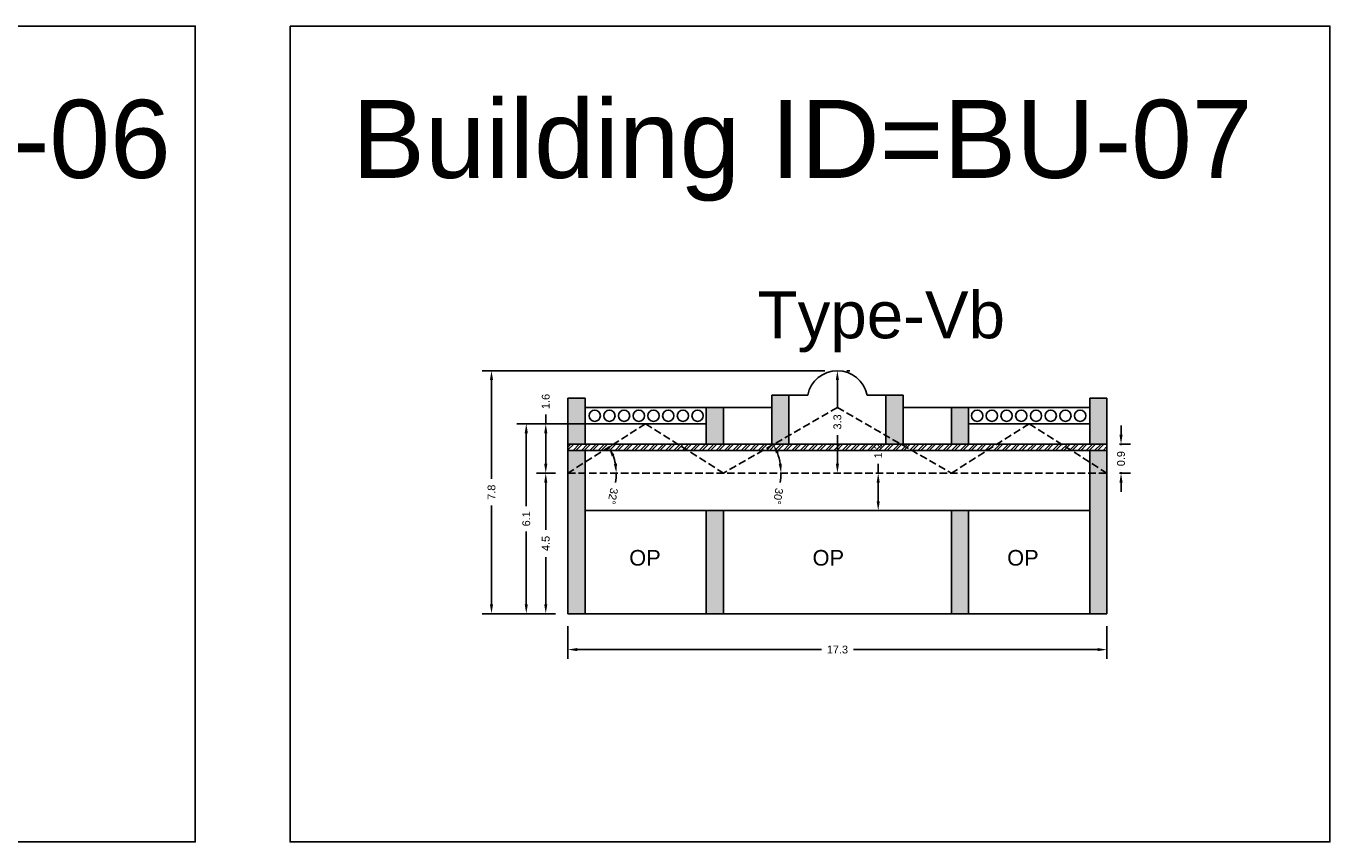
# Model space of a CAD drawing. Header units: metres. Extents: x 3416649 to 3417093, y -6712874 to -6712690.
# Tile 29 of 45: x 3416863 to 3416905, y -6712716 to -6712690. Entities that reach past the tile are written whole.
import ezdxf

# ---------------------------------------------------------------- set-up
doc = ezdxf.new("R2010")
doc.units = ezdxf.units.M
doc.linetypes.add('ACAD_ISO02W100', pattern=[15, 12, -3])
doc.layers.add('Dotted', color=7, linetype='ACAD_ISO02W100', plot=False)
doc.styles.get("Standard").update_dxf_attribs({"font": 'arial.ttf'})
doc.dimstyles.new('ISO-25', dxfattribs={"dimtxt": 0.25, "dimasz": 0.3, "dimexe": 0.3, "dimexo": 0.4, "dimgap": 0.2, "dimtad": 0, "dimdec": 1, "dimdsep": 46, "dimtxsty": 'Standard', "dimcen": 2.5, "dimadec": 0, "dimazin": 0, "dimtfac": 1, "dimtdec": 1, "dimtmove": 0, "dimatfit": 3, "dimfxl": 1, "dimarcsym": 0})

# ---------------------------------------------------------------- blocks, each defined once
blk = doc.blocks.new('*D52')
at = {"color": 0, "lineweight": -2, "transparency": 16777216}
for start, end in [(9.3261, 20.5876), (350.6739, 360)]:
    blk.add_arc((3416885.559, -6712704.393), 1.845, start, end, dxfattribs=at)
at = {"color": 0, "transparency": 16777216}
for points in [[(3416887.241, -6712703.766), (3416887.331, -6712703.723), (3416887.158, -6712703.473)], [(3416887.43, -6712704.09), (3416887.33, -6712704.098), (3416887.404, -6712704.393)]]:
    blk.add_solid(points, dxfattribs=at)
at = {"layer": 'Defpoints', "color": 0, "transparency": 16777216}
for p in [(3416889.209, -6712702.293), (3416887.293, -6712703.764), (3416880.579, -6712704.393), (3416885.559, -6712704.393), (3416897.839, -6712704.393)]:
    blk.add_point(p, dxfattribs=at)
at = {"color": 0, "transparency": 16777216, "insert": (3416887.308, -6712705.132), "char_height": 0.25, "attachment_point": 5, "rotation": 260.6739}
blk.add_mtext('30°', dxfattribs=at)
blk = doc.blocks.new('*D53')
at = {"color": 0, "lineweight": -2, "transparency": 16777216}
for start, end in [(11.091, 21.3057), (348.909, 0)]:
    blk.add_arc((3416880.579, -6712704.393), 1.552, start, end, dxfattribs=at)
at = {"color": 0, "transparency": 16777216}
for points in [[(3416881.981, -6712703.852), (3416882.07, -6712703.807), (3416881.89, -6712703.562)], [(3416882.152, -6712704.09), (3416882.052, -6712704.1), (3416882.131, -6712704.393)]]:
    blk.add_solid(points, dxfattribs=at)
at = {"layer": 'Defpoints', "color": 0, "transparency": 16777216}
for p in [(3416883.069, -6712702.813), (3416882.022, -6712703.822), (3416880.579, -6712704.393), (3416880.579, -6712704.393), (3416897.839, -6712704.393)]:
    blk.add_point(p, dxfattribs=at)
at = {"color": 0, "transparency": 16777216, "insert": (3416882.017, -6712705.129), "char_height": 0.25, "attachment_point": 5, "rotation": 258.909}
blk.add_mtext('32°', dxfattribs=at)
blk = doc.blocks.new('*D54')
at = {"color": 0, "lineweight": -2, "transparency": 16777216}
for p, q in [((3416880.179, -6712704.393), (3416879.572, -6712704.393)), ((3416879.872, -6712704.693), (3416879.872, -6712706.21)), ((3416879.872, -6712708.593), (3416879.872, -6712707.077)), ((3416880.179, -6712708.893), (3416879.572, -6712708.893))]:
    blk.add_line(p, q, dxfattribs=at)
at = {"color": 0, "transparency": 16777216}
for points in [[(3416879.822, -6712704.693), (3416879.922, -6712704.693), (3416879.872, -6712704.393)], [(3416879.822, -6712708.593), (3416879.922, -6712708.593), (3416879.872, -6712708.893)]]:
    blk.add_solid(points, dxfattribs=at)
at = {"layer": 'Defpoints', "color": 0, "transparency": 16777216}
for p in [(3416879.872, -6712704.393), (3416880.579, -6712704.393), (3416880.579, -6712708.893)]:
    blk.add_point(p, dxfattribs=at)
at = {"color": 0, "transparency": 16777216, "insert": (3416879.872, -6712706.643), "char_height": 0.25, "attachment_point": 5, "rotation": 90}
blk.add_mtext('4.5', dxfattribs=at)
blk = doc.blocks.new('*D55')
at = {"color": 0, "lineweight": -2, "transparency": 16777216}
for p, q in [((3416879.872, -6712702.813), (3416879.872, -6712702.513)), ((3416881.488, -6712702.813), (3416879.572, -6712702.813)), ((3416879.872, -6712704.093), (3416879.872, -6712703.113)), ((3416880.179, -6712704.393), (3416879.572, -6712704.393))]:
    blk.add_line(p, q, dxfattribs=at)
at = {"color": 0, "transparency": 16777216}
for points in [[(3416879.822, -6712703.113), (3416879.922, -6712703.113), (3416879.872, -6712702.813)], [(3416879.822, -6712704.093), (3416879.922, -6712704.093), (3416879.872, -6712704.393)]]:
    blk.add_solid(points, dxfattribs=at)
at = {"layer": 'Defpoints', "color": 0, "transparency": 16777216}
for p in [(3416879.872, -6712702.813), (3416881.888, -6712702.813), (3416880.579, -6712704.393)]:
    blk.add_point(p, dxfattribs=at)
at = {"color": 0, "transparency": 16777216, "insert": (3416879.872, -6712702.098), "char_height": 0.25, "attachment_point": 5, "rotation": 90}
blk.add_mtext('1.6', dxfattribs=at)
blk = doc.blocks.new('*D56')
at = {"color": 0, "lineweight": -2, "transparency": 16777216}
for p, q in [((3416889.609, -6712701.113), (3416889.509, -6712701.113)), ((3416889.209, -6712701.413), (3416889.209, -6712702.326)), ((3416889.209, -6712704.093), (3416889.209, -6712703.181)), ((3416889.609, -6712704.393), (3416889.509, -6712704.393))]:
    blk.add_line(p, q, dxfattribs=at)
at = {"color": 0, "transparency": 16777216}
for points in [[(3416889.159, -6712701.413), (3416889.259, -6712701.413), (3416889.209, -6712701.113)], [(3416889.159, -6712704.093), (3416889.259, -6712704.093), (3416889.209, -6712704.393)]]:
    blk.add_solid(points, dxfattribs=at)
at = {"layer": 'Defpoints', "color": 0, "transparency": 16777216}
for p in [(3416889.209, -6712701.113), (3416889.209, -6712704.393), (3416889.209, -6712704.393)]:
    blk.add_point(p, dxfattribs=at)
at = {"color": 0, "transparency": 16777216, "insert": (3416889.209, -6712702.753), "char_height": 0.25, "attachment_point": 5, "rotation": 90}
blk.add_mtext('3.3', dxfattribs=at)
blk = doc.blocks.new('*D57')
at = {"color": 0, "lineweight": -2, "transparency": 16777216}
for p, q in [((3416890.515, -6712704.393), (3416890.515, -6712704.093)), ((3416890.515, -6712705.293), (3416890.515, -6712704.693)), ((3416890.915, -6712704.393), (3416890.815, -6712704.393)), ((3416890.915, -6712705.593), (3416890.815, -6712705.593))]:
    blk.add_line(p, q, dxfattribs=at)
at = {"color": 0, "transparency": 16777216}
for points in [[(3416890.465, -6712704.693), (3416890.565, -6712704.693), (3416890.515, -6712704.393)], [(3416890.465, -6712705.293), (3416890.565, -6712705.293), (3416890.515, -6712705.593)]]:
    blk.add_solid(points, dxfattribs=at)
at = {"layer": 'Defpoints', "color": 0, "transparency": 16777216}
for p in [(3416890.515, -6712704.393), (3416890.515, -6712704.393), (3416890.515, -6712705.593)]:
    blk.add_point(p, dxfattribs=at)
at = {"color": 0, "transparency": 16777216, "insert": (3416890.515, -6712703.679), "char_height": 0.25, "attachment_point": 5, "rotation": 90}
blk.add_mtext('1.2', dxfattribs=at)
blk = doc.blocks.new('*D58')
at = {"color": 0, "lineweight": -2, "transparency": 16777216}
for p, q in [((3416898.289, -6712703.163), (3416898.289, -6712702.863)), ((3416898.239, -6712703.463), (3416898.589, -6712703.463)), ((3416898.289, -6712703.463), (3416898.289, -6712703.5)), ((3416898.239, -6712704.393), (3416898.589, -6712704.393)), ((3416898.289, -6712704.393), (3416898.289, -6712704.356)), ((3416898.289, -6712704.693), (3416898.289, -6712704.993))]:
    blk.add_line(p, q, dxfattribs=at)
at = {"color": 0, "transparency": 16777216}
for points in [[(3416898.239, -6712703.163), (3416898.339, -6712703.163), (3416898.289, -6712703.463)], [(3416898.239, -6712704.693), (3416898.339, -6712704.693), (3416898.289, -6712704.393)]]:
    blk.add_solid(points, dxfattribs=at)
at = {"layer": 'Defpoints', "color": 0, "transparency": 16777216}
for p in [(3416897.839, -6712703.463), (3416898.289, -6712703.463), (3416897.839, -6712704.393)]:
    blk.add_point(p, dxfattribs=at)
at = {"color": 0, "transparency": 16777216, "insert": (3416898.289, -6712703.928), "char_height": 0.25, "attachment_point": 5, "rotation": 90}
blk.add_mtext('0.9', dxfattribs=at)
blk = doc.blocks.new('*D59')
at = {"color": 0, "lineweight": -2, "transparency": 16777216}
for p, q in [((3416880.579, -6712709.293), (3416880.579, -6712710.34)), ((3416897.839, -6712709.293), (3416897.839, -6712710.34)), ((3416880.879, -6712710.04), (3416888.696, -6712710.04)), ((3416897.539, -6712710.04), (3416889.722, -6712710.04))]:
    blk.add_line(p, q, dxfattribs=at)
at = {"color": 0, "transparency": 16777216}
for points in [[(3416880.879, -6712709.99), (3416880.879, -6712710.09), (3416880.579, -6712710.04)], [(3416897.539, -6712709.99), (3416897.539, -6712710.09), (3416897.839, -6712710.04)]]:
    blk.add_solid(points, dxfattribs=at)
at = {"layer": 'Defpoints', "color": 0, "transparency": 16777216}
for p in [(3416880.579, -6712708.893), (3416897.839, -6712708.893), (3416897.839, -6712710.04)]:
    blk.add_point(p, dxfattribs=at)
at = {"color": 0, "transparency": 16777216, "insert": (3416889.209, -6712710.04), "char_height": 0.25, "attachment_point": 5}
blk.add_mtext('17.3', dxfattribs=at)
blk = doc.blocks.new('*D60')
at = {"color": 0, "lineweight": -2, "transparency": 16777216}
for p, q in [((3416881.488, -6712702.813), (3416878.948, -6712702.813)), ((3416879.248, -6712703.113), (3416879.248, -6712705.449)), ((3416879.248, -6712708.593), (3416879.248, -6712706.257)), ((3416880.179, -6712708.893), (3416878.948, -6712708.893))]:
    blk.add_line(p, q, dxfattribs=at)
at = {"color": 0, "transparency": 16777216}
for points in [[(3416879.198, -6712703.113), (3416879.298, -6712703.113), (3416879.248, -6712702.813)], [(3416879.198, -6712708.593), (3416879.298, -6712708.593), (3416879.248, -6712708.893)]]:
    blk.add_solid(points, dxfattribs=at)
at = {"layer": 'Defpoints', "color": 0, "transparency": 16777216}
for p in [(3416879.248, -6712702.813), (3416881.888, -6712702.813), (3416880.579, -6712708.893)]:
    blk.add_point(p, dxfattribs=at)
at = {"color": 0, "transparency": 16777216, "insert": (3416879.248, -6712705.853), "char_height": 0.25, "attachment_point": 5, "rotation": 90}
blk.add_mtext('6.1', dxfattribs=at)
blk = doc.blocks.new('*D61')
at = {"color": 0, "lineweight": -2, "transparency": 16777216}
for p, q in [((3416888.809, -6712701.113), (3416877.835, -6712701.113)), ((3416878.135, -6712701.413), (3416878.135, -6712704.577)), ((3416878.135, -6712708.593), (3416878.135, -6712705.43)), ((3416880.179, -6712708.893), (3416877.835, -6712708.893))]:
    blk.add_line(p, q, dxfattribs=at)
at = {"color": 0, "transparency": 16777216}
for points in [[(3416878.085, -6712701.413), (3416878.185, -6712701.413), (3416878.135, -6712701.113)], [(3416878.085, -6712708.593), (3416878.185, -6712708.593), (3416878.135, -6712708.893)]]:
    blk.add_solid(points, dxfattribs=at)
at = {"layer": 'Defpoints', "color": 0, "transparency": 16777216}
for p in [(3416878.135, -6712701.113), (3416889.209, -6712701.113), (3416880.579, -6712708.893)]:
    blk.add_point(p, dxfattribs=at)
at = {"color": 0, "transparency": 16777216, "insert": (3416878.135, -6712705.003), "char_height": 0.25, "attachment_point": 5, "rotation": 90}
blk.add_mtext('7.8', dxfattribs=at)

msp = doc.modelspace()

# ---------------------------------------------------------------- hatches: boundary and pattern name
h = msp.add_hatch(color=256)
h.dxf.hatch_style = 1
h.paths.add_polyline_path([(3416881.129, -6712701.993), (3416880.579, -6712701.993), (3416880.579, -6712703.463), (3416881.129, -6712703.463)])
h.paths.add_polyline_path([(3416881.129, -6712703.663), (3416880.579, -6712703.663), (3416880.579, -6712704.393), (3416881.129, -6712704.044)])
h.paths.add_polyline_path([(3416881.129, -6712704.044), (3416880.579, -6712704.393), (3416881.129, -6712704.393)], flags=17)
h.paths.add_polyline_path([(3416881.129, -6712704.393), (3416880.579, -6712704.393), (3416880.579, -6712708.893), (3416881.129, -6712708.893)])
h.paths.add_polyline_path([(3416885.559, -6712702.293), (3416885.009, -6712702.293), (3416885.009, -6712703.463), (3416885.559, -6712703.463)])
h.paths.add_polyline_path([(3416885.559, -6712705.593), (3416885.009, -6712705.593), (3416885.009, -6712708.893), (3416885.559, -6712708.893)])
h.paths.add_polyline_path([(3416887.659, -6712701.893), (3416887.109, -6712701.893), (3416887.109, -6712703.463), (3416887.175, -6712703.463), (3416887.659, -6712703.185)])
h.paths.add_polyline_path([(3416887.659, -6712703.185), (3416887.175, -6712703.463), (3416887.659, -6712703.463)], flags=17)
h.paths.add_polyline_path([(3416891.309, -6712701.893), (3416890.759, -6712701.893), (3416890.759, -6712703.185), (3416891.243, -6712703.463), (3416891.309, -6712703.463)])
h.paths.add_polyline_path([(3416890.759, -6712703.185), (3416890.759, -6712703.463), (3416891.243, -6712703.463)], flags=17)
h.paths.add_polyline_path([(3416893.409, -6712702.293), (3416892.859, -6712702.293), (3416892.859, -6712703.463), (3416893.409, -6712703.463)])
h.paths.add_polyline_path([(3416893.409, -6712705.593), (3416892.859, -6712705.593), (3416892.859, -6712708.893), (3416893.409, -6712708.893)])
h.paths.add_polyline_path([(3416897.839, -6712704.393), (3416897.289, -6712704.393), (3416897.289, -6712705.593), (3416897.289, -6712708.893), (3416897.839, -6712708.893)])
h.paths.add_polyline_path([(3416897.289, -6712704.044), (3416897.289, -6712704.393), (3416897.839, -6712704.393)])
h.paths.add_polyline_path([(3416897.839, -6712703.663), (3416897.289, -6712703.663), (3416897.289, -6712704.044), (3416897.839, -6712704.393)])
h.paths.add_polyline_path([(3416897.839, -6712701.993), (3416897.289, -6712701.993), (3416897.289, -6712703.463), (3416897.839, -6712703.463)])
h = msp.add_hatch()
h.set_pattern_fill('ANSI32', color=256, scale=0.02)
h.set_pattern_definition([(45, (-15.7215, 0), (-0.134703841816, 0.134703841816), []), (45, (-15.6317, 0), (-0.134703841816, 0.134703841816), [])])
h.paths.add_polyline_path([(3416897.839, -6712703.463), (3416880.579, -6712703.463), (3416880.579, -6712703.663), (3416897.839, -6712703.663)])

# ---------------------------------------------------------------- linework, layer by layer
for points in [[(3416837.05, -6712690.082), (3416868.65, -6712690.082), (3416868.65, -6712716.196), (3416837.05, -6712716.196)], [(3416871.684, -6712690.082), (3416904.977, -6712690.082), (3416904.977, -6712716.196), (3416871.684, -6712716.196)], [(3416885.009, -6712705.593), (3416881.129, -6712705.593), (3416881.129, -6712708.893), (3416885.009, -6712708.893)], [(3416885.559, -6712705.593), (3416892.859, -6712705.593), (3416892.859, -6712708.893), (3416885.559, -6712708.893)]]:
    msp.add_lwpolyline(points, close=True)
for points in [[(3416880.579, -6712701.993), (3416880.579, -6712708.893)], [(3416880.579, -6712701.993), (3416881.129, -6712701.993)], [(3416881.129, -6712701.993), (3416881.129, -6712703.463)], [(3416887.109, -6712703.463), (3416887.109, -6712701.893)], [(3416887.109, -6712701.893), (3416888.259, -6712701.893)], [(3416887.659, -6712703.463), (3416887.659, -6712701.893)], [(3416890.159, -6712701.893), (3416891.309, -6712701.893)], [(3416890.759, -6712703.463), (3416890.759, -6712701.893)], [(3416891.309, -6712703.463), (3416891.309, -6712701.893)], [(3416897.289, -6712701.993), (3416897.289, -6712703.463)], [(3416897.289, -6712701.993), (3416897.839, -6712701.993)], [(3416897.839, -6712701.993), (3416897.839, -6712708.893)], [(3416881.129, -6712702.293), (3416887.109, -6712702.293)], [(3416885.009, -6712703.463), (3416885.009, -6712702.293)], [(3416885.559, -6712703.463), (3416885.559, -6712702.293)], [(3416891.309, -6712702.293), (3416897.289, -6712702.293)], [(3416892.859, -6712703.463), (3416892.859, -6712702.293)], [(3416893.409, -6712703.463), (3416893.409, -6712702.293)], [(3416881.129, -6712702.813), (3416885.009, -6712702.813)], [(3416893.409, -6712702.813), (3416897.289, -6712702.813)], [(3416880.579, -6712703.463), (3416897.839, -6712703.463)], [(3416880.579, -6712703.663), (3416897.839, -6712703.663)], [(3416881.129, -6712703.663), (3416881.129, -6712708.893)], [(3416897.289, -6712705.593), (3416897.289, -6712703.663)], [(3416881.129, -6712705.593), (3416897.289, -6712705.593)], [(3416885.009, -6712708.893), (3416885.009, -6712705.593)], [(3416885.559, -6712708.893), (3416885.559, -6712705.593)], [(3416892.859, -6712708.893), (3416892.859, -6712705.593)], [(3416893.409, -6712708.893), (3416893.409, -6712705.593)], [(3416897.289, -6712705.593), (3416897.289, -6712708.893)], [(3416880.579, -6712708.893), (3416897.839, -6712708.893)]]:
    msp.add_lwpolyline(points)
for centre in [(3416881.438, -6712702.553), (3416881.909, -6712702.553), (3416882.38, -6712702.553), (3416882.851, -6712702.553), (3416883.322, -6712702.553), (3416883.793, -6712702.553), (3416884.263, -6712702.553), (3416884.734, -6712702.553), (3416893.684, -6712702.553), (3416894.154, -6712702.553), (3416894.625, -6712702.553), (3416895.096, -6712702.553), (3416895.567, -6712702.553), (3416896.038, -6712702.553), (3416896.509, -6712702.553), (3416896.98, -6712702.553)]:
    msp.add_circle(centre, 0.181)
msp.add_arc((3416889.209, -6712702.082), 0.969, 11.2244, 168.7756)
at = {"layer": 'Dotted', "ltscale": 0.02}
for points in [[(3416889.209, -6712702.293), (3416885.559, -6712704.393)], [(3416889.209, -6712702.293), (3416892.859, -6712704.393)], [(3416883.069, -6712702.813), (3416880.579, -6712704.393)], [(3416883.069, -6712702.813), (3416885.559, -6712704.393)], [(3416895.349, -6712702.813), (3416892.859, -6712704.393)], [(3416895.349, -6712702.813), (3416897.839, -6712704.393)], [(3416880.579, -6712704.393), (3416897.839, -6712704.393)]]:
    msp.add_lwpolyline(points, dxfattribs=at)

# ---------------------------------------------------------------- texts
at = {"attachment_point": 1}
for s, width, heights, insert, char_height in [('Building ID=BU-06', 67.86454, [0.517], (3416839.039, -6712692.443), 2.5), ('Building ID=BU-07', 67.86454, [0.517], (3416873.673, -6712692.443), 2.5), ('Type-Vb', 9.99112, [0.517], (3416886.656, -6712698.575), 1.5), ('OP', 1.17554, [0], (3416882.544, -6712706.851), 0.5), ('OP', 1.17554, [0], (3416888.413, -6712706.851), 0.5), ('OP', 1.17554, [0], (3416894.644, -6712706.851), 0.5)]:
    msp.add_mtext_dynamic_manual_height_columns(s, width=width, gutter_width=12.5, heights=heights, dxfattribs=dict(at, insert=insert, char_height=char_height))

# ---------------------------------------------------------------- dimensions: what is measured, and where the dimension line sits
for base, p1, p2, picture, middle in [((3416878.135, -6712701.113), (3416880.579, -6712708.893), (3416889.209, -6712701.113), '*D61', (3416878.135, -6712705.003)), ((3416889.209, -6712704.393), (3416889.209, -6712701.113), (3416889.209, -6712704.393), '*D56', (3416889.209, -6712702.753)), ((3416879.872, -6712702.813), (3416880.579, -6712704.393), (3416881.888, -6712702.813), '*D55', (3416879.872, -6712702.098)), ((3416879.248, -6712702.813), (3416880.579, -6712708.893), (3416881.888, -6712702.813), '*D60', (3416879.248, -6712705.853)), ((3416898.289, -6712703.463), (3416897.839, -6712704.393), (3416897.839, -6712703.463), '*D58', (3416898.289, -6712703.928)), ((3416890.515, -6712704.393), (3416890.515, -6712705.593), (3416890.515, -6712704.393), '*D57', (3416890.515, -6712703.679)), ((3416879.872, -6712704.393), (3416880.579, -6712708.893), (3416880.579, -6712704.393), '*D54', (3416879.872, -6712706.643))]:
    dim = msp.add_linear_dim(base=base, p1=p1, p2=p2, angle=90, dimstyle='ISO-25')
    dim.commit()
    dim.dimension.update_dxf_attribs({"geometry": picture, "text_midpoint": middle})
for base, line2, picture, middle in [((3416887.293, -6712703.764), ((3416889.209, -6712702.293), (3416885.559, -6712704.393)), '*D52', (3416887.308, -6712705.132)), ((3416882.022, -6712703.822), ((3416883.069, -6712702.813), (3416880.579, -6712704.393)), '*D53', (3416882.017, -6712705.129))]:
    dim = msp.add_angular_dim_2l(base=base, line1=((3416880.579, -6712704.393), (3416897.839, -6712704.393)), line2=line2, dimstyle='ISO-25')
    dim.commit()
    dim.dimension.update_dxf_attribs({"geometry": picture, "text_midpoint": middle})
dim = msp.add_linear_dim(base=(3416897.839, -6712710.04), p1=(3416880.579, -6712708.893), p2=(3416897.839, -6712708.893), dimstyle='ISO-25')
dim.commit()
dim.dimension.update_dxf_attribs({"geometry": '*D59', "text_midpoint": (3416889.209, -6712710.04)})

doc.saveas('drawing.dxf')
